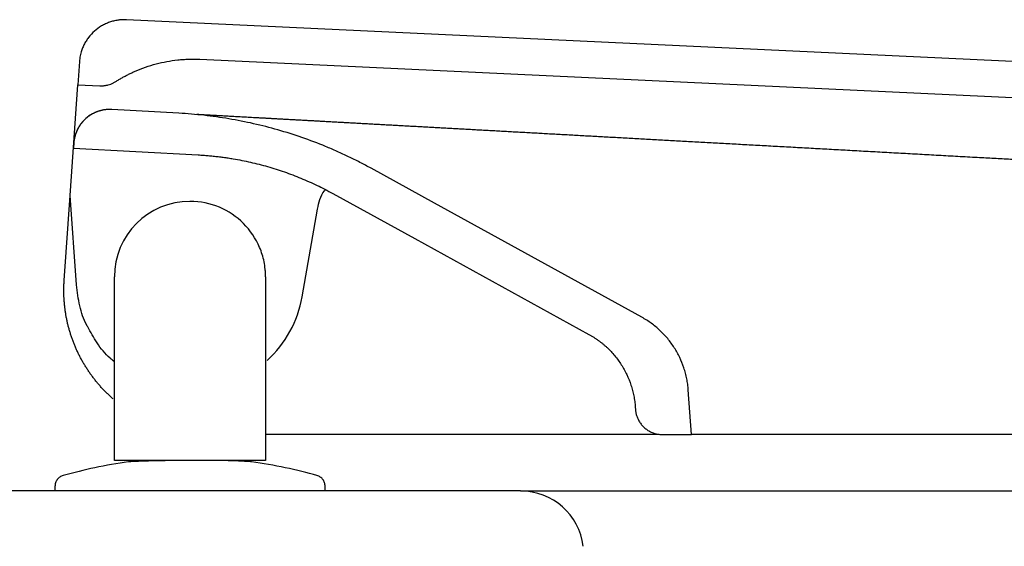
# Model space of a CAD drawing. Header units: millimetres. Extents: x 6453.725 to 6454.325, y 2091.985 to 2092.897.
# Tile 2 of 3: x 6453.898 to 6454.007, y 2092.427 to 2092.485. Entities that reach past the tile are written whole.
import ezdxf

# ---------------------------------------------------------------- set-up
doc = ezdxf.new("R2010")
doc.units = ezdxf.units.MM
doc.layers.add('SANINDUSA', color=3, linetype='Continuous')

msp = doc.modelspace()

# ---------------------------------------------------------------- linework, layer by layer
at = {"layer": 'SANINDUSA'}
for p, q in [((6454.318010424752, 2092.465989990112), (6453.909647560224, 2092.485247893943)), ((6453.917784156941, 2092.480859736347), (6454.312759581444, 2092.462233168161)), ((6453.904424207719, 2092.480602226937), (6453.904244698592, 2092.47803512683)), ((6453.903384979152, 2092.465740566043), (6453.904244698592, 2092.47803512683)), ((6453.904244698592, 2092.47803512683), (6453.906702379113, 2092.477919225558)), ((6453.908452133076, 2092.47838351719), (6453.908452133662, 2092.478383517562)), ((6453.908452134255, 2092.478383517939), (6453.908452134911, 2092.478383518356)), ((6453.91546595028, 2092.474865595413), (6453.908002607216, 2092.475277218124)), ((6453.903792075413, 2092.471562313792), (6453.903753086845, 2092.471004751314)), ((6453.903753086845, 2092.471004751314), (6453.917605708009, 2092.470240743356)), ((6453.94384649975, 2092.464879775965), (6453.936814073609, 2092.468748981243)), ((6453.902724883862, 2092.456300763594), (6453.90338414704, 2092.465728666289)), ((6453.90407857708, 2092.455797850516), (6453.90338414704, 2092.465728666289)), ((6453.932550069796, 2092.465958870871), (6453.941675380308, 2092.460938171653)), ((6453.966885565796, 2092.452204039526), (6453.94384649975, 2092.464879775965)), ((6453.929155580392, 2092.454483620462), (6453.930871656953, 2092.464215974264)), ((6453.941675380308, 2092.460938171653), (6453.961003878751, 2092.450303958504)), ((6453.9027252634, 2092.456300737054), (6453.902724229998, 2092.456285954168)), ((6453.908297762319, 2092.436313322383), (6453.908297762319, 2092.456680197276)), ((6453.925097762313, 2092.456680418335), (6453.925097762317, 2092.436313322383)), ((6453.972387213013, 2092.439184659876), (6453.972040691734, 2092.444140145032)), ((6453.966158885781, 2092.442240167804), (6453.966177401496, 2092.441975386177)), ((6453.968820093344, 2092.439184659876), (6453.925097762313, 2092.439184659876)), ((6453.969170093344, 2092.439184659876), (6453.972387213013, 2092.439184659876)), ((6454.258250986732, 2092.439184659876), (6453.972387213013, 2092.439184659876)), ((6453.908742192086, 2092.436313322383), (6453.908297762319, 2092.436313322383)), ((6453.908915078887, 2092.436313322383), (6453.908742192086, 2092.436313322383)), ((6453.909102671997, 2092.436313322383), (6453.908915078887, 2092.436313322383)), ((6453.90929776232, 2092.436313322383), (6453.909102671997, 2092.436313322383)), ((6453.924097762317, 2092.436313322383), (6453.90929776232, 2092.436313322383)), ((6453.924292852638, 2092.436313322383), (6453.924097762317, 2092.436313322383)), ((6453.924480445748, 2092.436313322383), (6453.924292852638, 2092.436313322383)), ((6453.925097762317, 2092.436313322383), (6453.924480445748, 2092.436313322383)), ((6453.953422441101, 2092.432917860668), (6453.879915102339, 2092.432917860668)), ((6453.901697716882, 2092.433428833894), (6453.901697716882, 2092.432913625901)), ((6453.931711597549, 2092.432917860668), (6453.931711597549, 2092.433433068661)), ((6453.953422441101, 2092.432917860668), (6454.285804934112, 2092.432917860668))]:
    msp.add_line(p, q, dxfattribs=at)
at = {"layer": 'SANINDUSA', "flags": 128}
msp.add_lwpolyline([(6453.903384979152, 2092.465740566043), (6453.903384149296, 2092.465734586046), (6453.903384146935, 2092.465728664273)], dxfattribs=at)
at = {"layer": 'SANINDUSA'}
for centre, radius, start, end in [((6453.916971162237, 2092.456588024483), 0.0123648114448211, 312.1031364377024, 350.2009609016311), ((6453.953422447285, 2092.425917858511), 0.007000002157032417, 7.000071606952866, 90.00005059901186)]:
    msp.add_arc(centre, radius, start, end, dxfattribs=at)
for points, knots in [([(6453.909647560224, 2092.485247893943), (6453.909583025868, 2092.485250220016), (6453.909454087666, 2092.485254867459), (6453.909260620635, 2092.485252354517), (6453.909067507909, 2092.485242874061), (6453.908874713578, 2092.485225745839), (6453.908586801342, 2092.485188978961), (6453.908206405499, 2092.485114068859), (6453.907742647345, 2092.484974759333), (6453.907294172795, 2092.484791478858), (6453.906723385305, 2092.484490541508), (6453.90606825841, 2092.484013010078), (6453.905517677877, 2092.483418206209), (6453.905152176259, 2092.482886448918), (6453.904917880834, 2092.48246259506), (6453.904725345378, 2092.482018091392), (6453.904593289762, 2092.481608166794), (6453.904507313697, 2092.481241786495), (6453.904452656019, 2092.480923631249), (6453.904433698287, 2092.480709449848), (6453.904424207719, 2092.480602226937)], [0, 0, 0, 0, 0.02503999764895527, 0.05002935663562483, 0.07500560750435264, 0.10000633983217, 0.125069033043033, 0.1875475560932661, 0.2500972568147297, 0.3125757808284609, 0.3751254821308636, 0.5000067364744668, 0.624887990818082, 0.6873665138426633, 0.7499162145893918, 0.8123947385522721, 0.8749444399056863, 0.9166429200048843, 0.9582700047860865, 1, 1, 1, 1]), ([(6453.908452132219, 2092.478383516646), (6453.908567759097, 2092.478455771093), (6453.908798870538, 2092.478600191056), (6453.909152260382, 2092.478805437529), (6453.909510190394, 2092.479002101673), (6453.909873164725, 2092.479189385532), (6453.91024105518, 2092.479367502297), (6453.910861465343, 2092.479648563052), (6453.911749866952, 2092.479997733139), (6453.912922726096, 2092.480357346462), (6453.91411976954, 2092.480626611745), (6453.915131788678, 2092.480773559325), (6453.915946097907, 2092.480844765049), (6453.916558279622, 2092.48087425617), (6453.917171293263, 2092.48088188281), (6453.917579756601, 2092.480867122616), (6453.917784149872, 2092.48085973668)], [0, 0, 0, 0, 0.04170912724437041, 0.08336691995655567, 0.1250005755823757, 0.1666373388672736, 0.208304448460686, 0.2500290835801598, 0.3749885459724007, 0.5000040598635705, 0.6249634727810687, 0.7499790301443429, 0.8125198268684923, 0.8749755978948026, 0.9374383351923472, 1, 1, 1, 1]), ([(6453.906702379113, 2092.477919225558), (6453.906753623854, 2092.47791755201), (6453.906855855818, 2092.477914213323), (6453.907009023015, 2092.477919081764), (6453.907161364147, 2092.477931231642), (6453.907312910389, 2092.477951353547), (6453.907463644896, 2092.477979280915), (6453.907662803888, 2092.478026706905), (6453.907906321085, 2092.478104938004), (6453.908188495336, 2092.47822657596), (6453.908364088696, 2092.478331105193), (6453.908452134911, 2092.478383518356)], [0, 0, 0, 0, 0.08364454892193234, 0.1668687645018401, 0.2498903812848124, 0.3329287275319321, 0.4162029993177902, 0.4999305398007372, 0.6668466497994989, 0.8329498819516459, 1, 1, 1, 1]), ([(6453.908002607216, 2092.475277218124), (6453.907937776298, 2092.475279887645), (6453.907808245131, 2092.475285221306), (6453.907613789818, 2092.475281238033), (6453.907419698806, 2092.475268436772), (6453.90716209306, 2092.475238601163), (6453.906843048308, 2092.475178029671), (6453.906469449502, 2092.475068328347), (6453.906107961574, 2092.47492301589), (6453.905647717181, 2092.474683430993), (6453.905119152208, 2092.47430177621), (6453.904674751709, 2092.473825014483), (6453.904379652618, 2092.473398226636), (6453.904190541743, 2092.473057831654), (6453.904034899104, 2092.472700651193), (6453.903915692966, 2092.472330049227), (6453.903830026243, 2092.471949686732), (6453.903804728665, 2092.471691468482), (6453.903792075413, 2092.471562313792)], [0, 0, 0, 0, 0.03128780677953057, 0.06251255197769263, 0.09374835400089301, 0.1250692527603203, 0.1875412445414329, 0.2501017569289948, 0.3125737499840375, 0.375134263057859, 0.5000182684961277, 0.6249022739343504, 0.6873742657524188, 0.7499347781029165, 0.8124067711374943, 0.8749672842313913, 0.9374615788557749, 0.9999999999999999, 0.9999999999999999, 0.9999999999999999, 0.9999999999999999]), ([(6453.908005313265, 2092.475277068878), (6453.907938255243, 2092.475279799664), (6453.907804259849, 2092.475285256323), (6453.90760320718, 2092.475280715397), (6453.907402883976, 2092.475266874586), (6453.907203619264, 2092.475242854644), (6453.907005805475, 2092.47520893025), (6453.906809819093, 2092.47516506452), (6453.906616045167, 2092.47511131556), (6453.906425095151, 2092.475047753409), (6453.906237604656, 2092.474974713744), (6453.906054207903, 2092.474892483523), (6453.905875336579, 2092.474801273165), (6453.905701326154, 2092.474701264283), (6453.905532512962, 2092.474592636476), (6453.905369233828, 2092.474475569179), (6453.905211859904, 2092.474350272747), (6453.905060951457, 2092.474217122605), (6453.904916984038, 2092.474076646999), (6453.904780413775, 2092.473929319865), (6453.90465150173, 2092.473775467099), (6453.904530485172, 2092.473615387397), (6453.904417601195, 2092.4734493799), (6453.904313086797, 2092.473277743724), (6453.904217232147, 2092.473100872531), (6453.904130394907, 2092.472919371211), (6453.904052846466, 2092.472733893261), (6453.903984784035, 2092.472545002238), (6453.903926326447, 2092.472353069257), (6453.9038775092, 2092.4721584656), (6453.903838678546, 2092.471961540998), (6453.903809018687, 2092.471762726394), (6453.903797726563, 2092.471629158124), (6453.903792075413, 2092.471562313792)], [0, 0, 0, 0, 0.03233022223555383, 0.06460227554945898, 0.09683561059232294, 0.1290496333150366, 0.1612640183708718, 0.1934990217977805, 0.2257757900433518, 0.258112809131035, 0.2904253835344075, 0.3226856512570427, 0.354913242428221, 0.3871276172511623, 0.4193483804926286, 0.4515955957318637, 0.4838900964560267, 0.5162313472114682, 0.5485225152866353, 0.5807669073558, 0.6129843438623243, 0.6451943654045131, 0.6774165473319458, 0.7096708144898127, 0.7419777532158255, 0.7743066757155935, 0.8065752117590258, 0.8388016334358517, 0.8710060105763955, 0.9032080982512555, 0.9354276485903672, 0.9676847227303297, 0.9999999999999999, 0.9999999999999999, 0.9999999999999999, 0.9999999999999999]), ([(6453.936814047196, 2092.468748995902), (6453.936608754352, 2092.468860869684), (6453.93619829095, 2092.469084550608), (6453.9355768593, 2092.469409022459), (6453.934951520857, 2092.469725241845), (6453.934321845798, 2092.470032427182), (6453.933687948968, 2092.470330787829), (6453.933049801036, 2092.470620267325), (6453.932407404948, 2092.470900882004), (6453.931115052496, 2092.471443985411), (6453.929148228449, 2092.472190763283), (6453.926477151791, 2092.473036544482), (6453.923765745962, 2092.473731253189), (6453.921479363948, 2092.474182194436), (6453.91963776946, 2092.474466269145), (6453.918251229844, 2092.474639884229), (6453.916860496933, 2092.47477741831), (6453.915930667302, 2092.474836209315), (6453.915465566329, 2092.474865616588)], [0, 0, 0, 0, 0.03132204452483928, 0.06262543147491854, 0.09391631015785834, 0.125200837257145, 0.1564851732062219, 0.1877754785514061, 0.2190779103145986, 0.250398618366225, 0.3755812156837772, 0.5007665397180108, 0.6255729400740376, 0.7503785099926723, 0.8128065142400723, 0.8751868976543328, 0.9375684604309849, 1, 1, 1, 1]), ([(6453.917445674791, 2092.474756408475), (6453.917507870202, 2092.474752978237), (6453.917632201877, 2092.474746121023), (6453.917765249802, 2092.474738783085), (6453.917831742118, 2092.474735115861)], [0, 0, 0, 0, 0.5002378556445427, 1, 1, 1, 1]), ([(6453.917831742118, 2092.474735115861), (6453.91789975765, 2092.474731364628), (6453.918035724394, 2092.47472386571), (6453.91818043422, 2092.474715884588), (6453.918252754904, 2092.474711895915)], [0, 0, 0, 0, 0.5002365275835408, 1, 1, 1, 1]), ([(6453.918252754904, 2092.474711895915), (6453.918326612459, 2092.47470782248), (6453.91847425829, 2092.474699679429), (6453.918630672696, 2092.47469105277), (6453.918708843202, 2092.474686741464)], [0, 0, 0, 0, 0.5002346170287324, 1, 1, 1, 1]), ([(6453.918708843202, 2092.474686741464), (6453.91878856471, 2092.474682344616), (6453.918947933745, 2092.474673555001), (6453.919116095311, 2092.474664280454), (6453.919200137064, 2092.474659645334)], [0, 0, 0, 0, 0.500232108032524, 1, 1, 1, 1]), ([(6453.919200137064, 2092.474659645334), (6453.919285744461, 2092.474654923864), (6453.919456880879, 2092.474645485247), (6453.919636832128, 2092.474635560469), (6453.919726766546, 2092.474630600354)], [0, 0, 0, 0, 0.5002289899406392, 1, 1, 1, 1]), ([(6453.919726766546, 2092.474630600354), (6453.919822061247, 2092.474625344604), (6453.920012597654, 2092.474614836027), (6453.920211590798, 2092.474603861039), (6453.920311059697, 2092.474598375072)], [0, 0, 0, 0, 0.5001390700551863, 1, 1, 1, 1]), ([(6453.920311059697, 2092.474598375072), (6453.920411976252, 2092.474592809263), (6453.920613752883, 2092.474581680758), (6453.920823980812, 2092.474570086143), (6453.920929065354, 2092.474564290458)], [0, 0, 0, 0, 0.5001399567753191, 0.9999999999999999, 0.9999999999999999, 0.9999999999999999, 0.9999999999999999]), ([(6453.920929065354, 2092.474564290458), (6453.92103560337, 2092.47455841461), (6453.921248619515, 2092.474546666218), (6453.92147008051, 2092.47453445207), (6453.921580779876, 2092.474528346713)], [0, 0, 0, 0, 0.5001405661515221, 0.9999999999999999, 0.9999999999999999, 0.9999999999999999, 0.9999999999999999]), ([(6453.921580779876, 2092.474528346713), (6453.921692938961, 2092.474522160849), (6453.921917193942, 2092.474509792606), (6453.922149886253, 2092.474496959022), (6453.922266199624, 2092.474490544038)], [0, 0, 0, 0, 0.5001408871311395, 1, 1, 1, 1]), ([(6453.922266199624, 2092.474490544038), (6453.922383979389, 2092.474484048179), (6453.922619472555, 2092.47447106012), (6453.922863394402, 2092.474457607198), (6453.922985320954, 2092.474450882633)], [0, 0, 0, 0, 0.5001409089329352, 1, 1, 1, 1]), ([(6453.922985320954, 2092.474450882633), (6453.923108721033, 2092.474444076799), (6453.9233554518, 2092.474430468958), (6453.923610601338, 2092.474416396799), (6453.923738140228, 2092.474409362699)], [0, 0, 0, 0, 0.5001406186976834, 1, 1, 1, 1]), ([(6453.923738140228, 2092.474409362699), (6453.923867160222, 2092.474402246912), (6453.924125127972, 2092.474388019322), (6453.92439150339, 2092.474373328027), (6453.924524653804, 2092.474365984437)], [0, 0, 0, 0, 0.5001400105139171, 0.9999999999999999, 0.9999999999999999, 0.9999999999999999, 0.9999999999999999]), ([(6453.924524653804, 2092.474365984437), (6453.92465929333, 2092.474358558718), (6453.924928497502, 2092.47434371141), (6453.925206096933, 2092.474328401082), (6453.925344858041, 2092.474320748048)], [0, 0, 0, 0, 0.5001390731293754, 1, 1, 1, 1]), ([(6453.925344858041, 2092.474320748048), (6453.925485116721, 2092.474313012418), (6453.925765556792, 2092.474297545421), (6453.926054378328, 2092.474281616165), (6453.926198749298, 2092.474273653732)], [0, 0, 0, 0, 0.5001377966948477, 0.9999999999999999, 0.9999999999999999, 0.9999999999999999, 0.9999999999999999]), ([(6453.926198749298, 2092.474273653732), (6453.926344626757, 2092.474265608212), (6453.92663630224, 2092.474249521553), (6453.926936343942, 2092.474232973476), (6453.927086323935, 2092.474224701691)], [0, 0, 0, 0, 0.5001361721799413, 1, 1, 1, 1]), ([(6453.927086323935, 2092.474224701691), (6453.927237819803, 2092.474216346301), (6453.92754073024, 2092.474199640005), (6453.927851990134, 2092.474182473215), (6453.928007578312, 2092.474173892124)], [0, 0, 0, 0, 0.5001341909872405, 1, 1, 1, 1]), ([(6453.928007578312, 2092.474173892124), (6453.928161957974, 2092.474165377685), (6453.928470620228, 2092.474148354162), (6453.928787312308, 2092.474130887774), (6453.928945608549, 2092.474122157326)], [0, 0, 0, 0, 0.500157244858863, 1, 1, 1, 1]), ([(6453.928945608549, 2092.474122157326), (6453.929105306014, 2092.474113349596), (6453.929424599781, 2092.474095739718), (6453.929751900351, 2092.474077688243), (6453.929915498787, 2092.474068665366)], [0, 0, 0, 0, 0.5001584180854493, 1, 1, 1, 1]), ([(6453.929915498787, 2092.474068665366), (6453.930080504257, 2092.474059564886), (6453.930410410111, 2092.474041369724), (6453.930748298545, 2092.474022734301), (6453.930917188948, 2092.474013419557)], [0, 0, 0, 0, 0.5001592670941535, 1, 1, 1, 1]), ([(6453.930917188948, 2092.474013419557), (6453.931087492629, 2092.474004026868), (6453.93142799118, 2092.47398524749), (6453.931776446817, 2092.473966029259), (6453.93195061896, 2092.473956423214)], [0, 0, 0, 0, 0.500159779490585, 1, 1, 1, 1]), ([(6453.93195061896, 2092.473956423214), (6453.932126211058, 2092.473946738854), (6453.93247728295, 2092.47392737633), (6453.932836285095, 2092.473907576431), (6453.933015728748, 2092.473897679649)], [0, 0, 0, 0, 0.500159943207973, 1, 1, 1, 1]), ([(6453.933015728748, 2092.473897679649), (6453.933196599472, 2092.47388770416), (6453.933558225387, 2092.473867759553), (6453.933927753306, 2092.473847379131), (6453.934112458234, 2092.473837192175)], [0, 0, 0, 0, 0.5001597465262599, 1, 1, 1, 1]), ([(6453.934112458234, 2092.473837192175), (6453.934298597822, 2092.473826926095), (6453.934670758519, 2092.473806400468), (6453.9350507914, 2092.473785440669), (6453.935240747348, 2092.473774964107)], [0, 0, 0, 0, 0.5001591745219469, 1, 1, 1, 1]), ([(6453.935240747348, 2092.473774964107), (6453.935432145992, 2092.473764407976), (6453.935814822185, 2092.473743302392), (6453.936205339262, 2092.473721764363), (6453.936400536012, 2092.473710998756)], [0, 0, 0, 0, 0.5001582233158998, 1, 1, 1, 1]), ([(6453.936400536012, 2092.473710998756), (6453.936597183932, 2092.473700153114), (6453.936990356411, 2092.473678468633), (6453.937391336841, 2092.473656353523), (6453.937591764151, 2092.473645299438)], [0, 0, 0, 0, 0.5001568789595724, 1, 1, 1, 1]), ([(6453.937591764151, 2092.473645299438), (6453.937793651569, 2092.473634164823), (6453.938197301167, 2092.473611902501), (6453.938608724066, 2092.473589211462), (6453.938814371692, 2092.473577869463)], [0, 0, 0, 0, 0.5001551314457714, 1, 1, 1, 1]), ([(6453.938814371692, 2092.473577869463), (6453.939021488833, 2092.473566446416), (6453.93943559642, 2092.473543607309), (6453.939857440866, 2092.473520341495), (6453.940068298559, 2092.473508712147)], [0, 0, 0, 0, 0.500152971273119, 1, 1, 1, 1]), ([(6453.940068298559, 2092.473508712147), (6453.940280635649, 2092.473497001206), (6453.940705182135, 2092.473473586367), (6453.941137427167, 2092.473449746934), (6453.941353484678, 2092.473437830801)], [0, 0, 0, 0, 0.5001503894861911, 1, 1, 1, 1]), ([(6453.941353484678, 2092.473437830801), (6453.941565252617, 2092.473426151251), (6453.941988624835, 2092.473402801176), (6453.942419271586, 2092.473379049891), (6453.942634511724, 2092.47336717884)], [0, 0, 0, 0, 0.5001932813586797, 1, 1, 1, 1]), ([(6453.942634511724, 2092.47336717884), (6453.942851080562, 2092.473355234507), (6453.943284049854, 2092.473331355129), (6453.943724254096, 2092.473307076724), (6453.943944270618, 2092.473294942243)], [0, 0, 0, 0, 0.5001944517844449, 1, 1, 1, 1]), ([(6453.943944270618, 2092.473294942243), (6453.94416562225, 2092.473282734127), (6453.944608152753, 2092.473258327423), (6453.945057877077, 2092.473233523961), (6453.945282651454, 2092.473221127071)], [0, 0, 0, 0, 0.5001951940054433, 1, 1, 1, 1]), ([(6453.945282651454, 2092.473221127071), (6453.945508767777, 2092.47320865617), (6453.945960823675, 2092.473183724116), (6453.946420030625, 2092.473158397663), (6453.946649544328, 2092.473145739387)], [0, 0, 0, 0, 0.5001954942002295, 1, 1, 1, 1]), ([(6453.946649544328, 2092.473145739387), (6453.946880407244, 2092.473133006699), (6453.947341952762, 2092.473107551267), (6453.947810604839, 2092.473081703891), (6453.948044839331, 2092.473068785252)], [0, 0, 0, 0, 0.500195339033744, 1, 1, 1, 1]), ([(6453.948044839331, 2092.473068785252), (6453.948280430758, 2092.473055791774), (6453.948751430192, 2092.473029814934), (6453.949229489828, 2092.473003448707), (6453.949468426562, 2092.472990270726)], [0, 0, 0, 0, 0.5001947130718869, 1, 1, 1, 1]), ([(6453.949468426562, 2092.472990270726), (6453.949708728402, 2092.472977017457), (6453.950189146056, 2092.472950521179), (6453.950676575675, 2092.472923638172), (6453.950920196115, 2092.472910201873)], [0, 0, 0, 0, 0.5001936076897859, 1, 1, 1, 1]), ([(6453.950920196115, 2092.472910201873), (6453.951165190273, 2092.47289668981), (6453.951654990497, 2092.472869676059), (6453.952151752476, 2092.472842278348), (6453.952400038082, 2092.472828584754)], [0, 0, 0, 0, 0.5001920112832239, 0.9999999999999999, 0.9999999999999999, 0.9999999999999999, 0.9999999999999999]), ([(6453.952400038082, 2092.472828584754), (6453.952649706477, 2092.472814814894), (6453.95314885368, 2092.472787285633), (6453.953654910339, 2092.472759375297), (6453.953907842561, 2092.472745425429)], [0, 0, 0, 0, 0.5001899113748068, 1, 1, 1, 1]), ([(6453.953907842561, 2092.472745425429), (6453.954162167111, 2092.472731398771), (6453.954670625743, 2092.47270335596), (6453.955185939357, 2092.472674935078), (6453.955443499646, 2092.472660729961)], [0, 0, 0, 0, 0.5001872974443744, 1, 1, 1, 1]), ([(6453.955443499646, 2092.472660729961), (6453.955702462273, 2092.472646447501), (6453.956220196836, 2092.472617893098), (6453.956744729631, 2092.472588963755), (6453.957006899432, 2092.472574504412)], [0, 0, 0, 0, 0.5001841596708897, 1, 1, 1, 1]), ([(6453.957006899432, 2092.472574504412), (6453.957271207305, 2092.472559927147), (6453.957799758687, 2092.472530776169), (6453.958335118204, 2092.472501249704), (6453.958602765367, 2092.472486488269)], [0, 0, 0, 0, 0.5000608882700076, 1, 1, 1, 1]), ([(6453.958602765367, 2092.472486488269), (6453.958871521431, 2092.472471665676), (6453.959408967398, 2092.472442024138), (6453.959953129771, 2092.472412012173), (6453.960225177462, 2092.472397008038)], [0, 0, 0, 0, 0.5000615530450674, 1, 1, 1, 1]), ([(6453.960225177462, 2092.472397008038), (6453.960498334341, 2092.472381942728), (6453.961044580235, 2092.472351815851), (6453.961597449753, 2092.472321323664), (6453.961873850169, 2092.472306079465)], [0, 0, 0, 0, 0.5000621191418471, 1, 1, 1, 1]), ([(6453.961873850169, 2092.472306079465), (6453.962151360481, 2092.472290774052), (6453.962706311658, 2092.472260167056), (6453.963267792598, 2092.472229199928), (6453.963548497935, 2092.472213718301)], [0, 0, 0, 0, 0.5000625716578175, 1, 1, 1, 1]), ([(6453.963548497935, 2092.472213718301), (6453.963830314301, 2092.472198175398), (6453.964393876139, 2092.472167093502), (6453.964963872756, 2092.472135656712), (6453.965248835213, 2092.472119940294)], [0, 0, 0, 0, 0.5000628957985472, 1, 1, 1, 1]), ([(6453.965248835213, 2092.472119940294), (6453.965534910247, 2092.472104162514), (6453.966106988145, 2092.472072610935), (6453.966685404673, 2092.472040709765), (6453.966974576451, 2092.472024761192)], [0, 0, 0, 0, 0.5000630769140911, 1, 1, 1, 1]), ([(6453.966974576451, 2092.472024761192), (6453.967264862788, 2092.472008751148), (6453.967845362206, 2092.471976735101), (6453.968432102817, 2092.471944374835), (6453.9687254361, 2092.471928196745)], [0, 0, 0, 0, 0.5000630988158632, 1, 1, 1, 1]), ([(6453.9687254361, 2092.471928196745), (6453.969019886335, 2092.471911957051), (6453.969608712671, 2092.471879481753), (6453.970203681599, 2092.471846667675), (6453.970501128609, 2092.471830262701)], [0, 0, 0, 0, 0.5000629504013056, 1, 1, 1, 1]), ([(6453.970501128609, 2092.471830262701), (6453.97079969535, 2092.471813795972), (6453.971396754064, 2092.471780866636), (6453.971999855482, 2092.47174760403), (6453.972301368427, 2092.47173097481)], [0, 0, 0, 0, 0.5000626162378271, 1, 1, 1, 1]), ([(6453.972301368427, 2092.47173097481), (6453.972604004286, 2092.471714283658), (6453.973209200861, 2092.471680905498), (6453.973820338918, 2092.471647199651), (6453.974125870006, 2092.471630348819)], [0, 0, 0, 0, 0.5000620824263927, 1, 1, 1, 1]), ([(6453.974125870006, 2092.471630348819), (6453.974432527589, 2092.471613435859), (6453.97504576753, 2092.471579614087), (6453.975664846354, 2092.471545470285), (6453.975974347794, 2092.471528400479)], [0, 0, 0, 0, 0.500061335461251, 1, 1, 1, 1]), ([(6453.975974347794, 2092.471528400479), (6453.976284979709, 2092.471511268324), (6453.976906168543, 2092.47147700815), (6453.977533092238, 2092.471442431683), (6453.977846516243, 2092.471425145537)], [0, 0, 0, 0, 0.5000603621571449, 1, 1, 1, 1]), ([(6453.977846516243, 2092.471425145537), (6453.978161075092, 2092.471407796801), (6453.978790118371, 2092.471373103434), (6453.979424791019, 2092.471338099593), (6453.979742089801, 2092.471320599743)], [0, 0, 0, 0, 0.5000591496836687, 1, 1, 1, 1]), ([(6453.979742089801, 2092.471320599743), (6453.98007021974, 2092.471302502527), (6453.980724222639, 2092.471266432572), (6453.981381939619, 2092.471230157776), (6453.981709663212, 2092.47121208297)], [0, 0, 0, 0, 0.5017255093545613, 1, 1, 1, 1]), ([(6453.981709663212, 2092.47121208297), (6453.98204021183, 2092.471193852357), (6453.982699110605, 2092.471157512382), (6453.983361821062, 2092.471120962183), (6453.983692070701, 2092.47110274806)], [0, 0, 0, 0, 0.5016682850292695, 0.9999999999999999, 0.9999999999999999, 0.9999999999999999, 0.9999999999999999]), ([(6453.983692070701, 2092.47110274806), (6453.98402509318, 2092.471084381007), (6453.984688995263, 2092.471047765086), (6453.985356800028, 2092.471010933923), (6453.985689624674, 2092.470992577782)], [0, 0, 0, 0, 0.5016138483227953, 1, 1, 1, 1]), ([(6453.985689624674, 2092.470992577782), (6453.986025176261, 2092.470974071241), (6453.986694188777, 2092.470937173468), (6453.98736718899, 2092.470900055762), (6453.987702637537, 2092.470881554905)], [0, 0, 0, 0, 0.5015624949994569, 1, 1, 1, 1]), ([(6453.917605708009, 2092.470240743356), (6453.917792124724, 2092.470229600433), (6453.918164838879, 2092.470207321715), (6453.918723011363, 2092.470162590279), (6453.919280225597, 2092.470109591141), (6453.919836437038, 2092.470047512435), (6453.920391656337, 2092.469976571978), (6453.920945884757, 2092.469896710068), (6453.921959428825, 2092.46973409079), (6453.923424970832, 2092.469444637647), (6453.925323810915, 2092.468957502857), (6453.927192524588, 2092.468365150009), (6453.928719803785, 2092.467784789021), (6453.929920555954, 2092.467270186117), (6453.930809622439, 2092.466858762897), (6453.931687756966, 2092.466424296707), (6453.93226253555, 2092.466114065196), (6453.932550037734, 2092.465958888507)], [0, 0, 0, 0, 0.03574036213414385, 0.07145785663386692, 0.1071616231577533, 0.1428608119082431, 0.1785645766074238, 0.2142820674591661, 0.2500224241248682, 0.375018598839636, 0.5000148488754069, 0.625010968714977, 0.7500072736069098, 0.8125298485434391, 0.8750034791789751, 0.9374771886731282, 1, 1, 1, 1]), ([(6453.987702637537, 2092.470881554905), (6453.988040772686, 2092.470862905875), (6453.988715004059, 2092.470825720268), (6453.989393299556, 2092.470788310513), (6453.989731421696, 2092.470769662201)], [0, 0, 0, 0, 0.5015120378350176, 1, 1, 1, 1]), ([(6453.989731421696, 2092.470769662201), (6453.990072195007, 2092.47075086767), (6453.990751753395, 2092.470713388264), (6453.991435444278, 2092.47067568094), (6453.991776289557, 2092.470656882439)], [0, 0, 0, 0, 0.5014628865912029, 1, 1, 1, 1]), ([(6453.991776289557, 2092.470656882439), (6453.992119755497, 2092.470637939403), (6453.992804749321, 2092.470600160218), (6453.993493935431, 2092.470562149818), (6453.993837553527, 2092.470543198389)], [0, 0, 0, 0, 0.5014146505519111, 1, 1, 1, 1]), ([(6453.993837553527, 2092.470543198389), (6453.994183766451, 2092.470524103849), (6453.994874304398, 2092.470486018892), (6453.995569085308, 2092.470447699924), (6453.995915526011, 2092.470428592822)], [0, 0, 0, 0, 0.5013669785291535, 1, 1, 1, 1]), ([(6453.995915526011, 2092.470428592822), (6453.996264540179, 2092.470409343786), (6453.996960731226, 2092.470370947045), (6453.997661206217, 2092.470332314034), (6453.998010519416, 2092.470313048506)], [0, 0, 0, 0, 0.5013195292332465, 1, 1, 1, 1]), ([(6453.998010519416, 2092.470313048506), (6453.998362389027, 2092.470293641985), (6453.999064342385, 2092.470254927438), (6453.999770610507, 2092.470215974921), (6454.000122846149, 2092.470196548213)], [0, 0, 0, 0, 0.5012720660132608, 1, 1, 1, 1]), ([(6454.000122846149, 2092.470196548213), (6454.000477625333, 2092.470176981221), (6454.001185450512, 2092.470137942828), (6454.001897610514, 2092.470098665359), (6454.002252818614, 2092.470079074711)], [0, 0, 0, 0, 0.5012243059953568, 1, 1, 1, 1]), ([(6454.002252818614, 2092.470079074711), (6454.002610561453, 2092.470059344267), (6454.003324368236, 2092.470019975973), (6454.004042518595, 2092.469980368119), (6454.004400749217, 2092.469960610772)], [0, 0, 0, 0, 0.5011760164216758, 1, 1, 1, 1]), ([(6454.004400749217, 2092.469960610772), (6454.004704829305, 2092.469943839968), (6454.005311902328, 2092.469910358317), (6454.005922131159, 2092.469876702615), (6454.006226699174, 2092.4698599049)], [0, 0, 0, 0, 0.5008954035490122, 1, 1, 1, 1]), ([(6454.006226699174, 2092.4698599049), (6454.006532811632, 2092.469843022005), (6454.007143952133, 2092.469809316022), (6454.007758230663, 2092.469775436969), (6454.008064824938, 2092.4697585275)], [0, 0, 0, 0, 0.500887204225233, 1, 1, 1, 1]), ([(6453.930871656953, 2092.464215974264), (6453.931022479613, 2092.464952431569), (6453.931190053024, 2092.465770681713), (6453.931730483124, 2092.46636675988), (6453.931784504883, 2092.466426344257)], [0, 0, 0, 0, 0.9000393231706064, 1, 1, 1, 1]), ([(6453.925097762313, 2092.456680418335), (6453.925097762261, 2092.456686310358), (6453.925097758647, 2092.456689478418), (6453.925097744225, 2092.456698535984), (6453.925097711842, 2092.456712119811), (6453.925097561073, 2092.4567437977), (6453.925096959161, 2092.456807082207), (6453.925094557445, 2092.456933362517), (6453.925084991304, 2092.45718473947), (6453.925047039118, 2092.457682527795), (6453.924897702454, 2092.458656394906), (6453.924320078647, 2092.460502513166), (6453.922167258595, 2092.463670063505), (6453.919017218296, 2092.465080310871), (6453.912058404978, 2092.465080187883), (6453.908297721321, 2092.461319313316), (6453.908297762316, 2092.456680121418)], [0, 0, 0, 0, 0.00048828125, 0.00048828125, 0.0009765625, 0.001953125, 0.003906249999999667, 0.007812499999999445, 0.01562499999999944, 0.03124999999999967, 0.0625, 0.1250000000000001, 0.2500000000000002, 0.5000000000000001, 0.5000000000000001, 1, 1, 1, 1]), ([(6453.902688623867, 2092.455479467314), (6453.902691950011, 2092.455613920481), (6453.902698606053, 2092.455882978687), (6453.90271543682, 2092.456151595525), (6453.902723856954, 2092.456285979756)], [0, 0, 0, 0, 0.4997177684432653, 0.9999999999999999, 0.9999999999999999, 0.9999999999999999, 0.9999999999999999]), ([(6453.902701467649, 2092.45589010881), (6453.902704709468, 2092.455958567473), (6453.902711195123, 2092.456095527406), (6453.902720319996, 2092.456232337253), (6453.902724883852, 2092.456300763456)], [0, 0, 0, 0, 0.4998444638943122, 1, 1, 1, 1]), ([(6453.908297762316, 2092.447274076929), (6453.908140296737, 2092.44739964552), (6453.907397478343, 2092.44799199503), (6453.906340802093, 2092.449278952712), (6453.905654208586, 2092.450614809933), (6453.904879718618, 2092.451920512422), (6453.904387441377, 2092.4534888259), (6453.904182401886, 2092.455021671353), (6453.90407857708, 2092.455797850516)], [0, 0, 0, 0, 0.06191849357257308, 0.29209047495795, 0.5036811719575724, 0.523767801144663, 0.7588527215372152, 1, 1, 1, 1]), ([(6453.902694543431, 2092.454659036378), (6453.902690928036, 2092.454795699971), (6453.902683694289, 2092.455069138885), (6453.902686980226, 2092.455342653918), (6453.902688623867, 2092.455479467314)], [0, 0, 0, 0, 0.4997956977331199, 1, 1, 1, 1]), ([(6453.902742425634, 2092.453841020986), (6453.902731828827, 2092.453977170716), (6453.90271062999, 2092.454249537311), (6453.902699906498, 2092.454522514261), (6453.902694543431, 2092.454659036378)], [0, 0, 0, 0, 0.4998767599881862, 1, 1, 1, 1]), ([(6453.902832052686, 2092.453027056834), (6453.902814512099, 2092.453162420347), (6453.902779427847, 2092.453433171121), (6453.902754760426, 2092.453705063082), (6453.902742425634, 2092.453841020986)], [0, 0, 0, 0, 0.4999561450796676, 1, 1, 1, 1]), ([(6453.90296320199, 2092.452218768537), (6453.902938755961, 2092.45235307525), (6453.902889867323, 2092.452621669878), (6453.902851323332, 2092.452891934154), (6453.902832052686, 2092.453027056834)], [0, 0, 0, 0, 0.5000349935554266, 1, 1, 1, 1]), ([(6453.903135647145, 2092.451417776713), (6453.903104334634, 2092.451550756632), (6453.903041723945, 2092.4518166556), (6453.902989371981, 2092.45208475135), (6453.90296320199, 2092.452218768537)], [0, 0, 0, 0, 0.500114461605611, 1, 1, 1, 1]), ([(6453.903349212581, 2092.450625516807), (6453.903311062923, 2092.450756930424), (6453.90323479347, 2092.451019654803), (6453.903168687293, 2092.45128510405), (6453.903135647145, 2092.451417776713)], [0, 0, 0, 0, 0.5001957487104, 1, 1, 1, 1]), ([(6453.972040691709, 2092.444140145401), (6453.972032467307, 2092.444244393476), (6453.972016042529, 2092.444452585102), (6453.971979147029, 2092.444763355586), (6453.971933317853, 2092.445072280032), (6453.971877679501, 2092.445379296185), (6453.971812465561, 2092.445684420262), (6453.971737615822, 2092.445987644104), (6453.971653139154, 2092.446288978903), (6453.971466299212, 2092.446883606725), (6453.97111789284, 2092.447752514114), (6453.970511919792, 2092.448842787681), (6453.969776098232, 2092.449851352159), (6453.969060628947, 2092.450609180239), (6453.968436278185, 2092.451159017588), (6453.967942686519, 2092.451540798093), (6453.967427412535, 2092.451893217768), (6453.967066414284, 2092.452100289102), (6453.966885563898, 2092.452204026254)], [0, 0, 0, 0, 0.03144353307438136, 0.06279521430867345, 0.09408562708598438, 0.12534553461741, 0.1566057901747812, 0.1878972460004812, 0.2192506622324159, 0.2506966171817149, 0.3753160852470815, 0.4999343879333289, 0.624857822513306, 0.7497798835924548, 0.8124598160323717, 0.8748931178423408, 0.9373248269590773, 1, 1, 1, 1]), ([(6453.903603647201, 2092.449843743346), (6453.903558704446, 2092.449973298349), (6453.903468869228, 2092.450232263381), (6453.903389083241, 2092.450494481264), (6453.903349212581, 2092.450625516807)], [0, 0, 0, 0, 0.5002799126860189, 1, 1, 1, 1]), ([(6453.96100370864, 2092.450304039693), (6453.961094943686, 2092.450252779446), (6453.961277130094, 2092.450150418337), (6453.961543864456, 2092.449986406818), (6453.961805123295, 2092.449815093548), (6453.962060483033, 2092.449635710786), (6453.962310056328, 2092.449448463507), (6453.962553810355, 2092.449253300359), (6453.962791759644, 2092.449050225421), (6453.963252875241, 2092.448631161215), (6453.963895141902, 2092.447950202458), (6453.964630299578, 2092.446942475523), (6453.965236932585, 2092.445851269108), (6453.965624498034, 2092.444883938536), (6453.965861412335, 2092.444086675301), (6453.966000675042, 2092.443478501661), (6453.966104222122, 2092.442862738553), (6453.966140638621, 2092.442447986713), (6453.966158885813, 2092.442240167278)], [0, 0, 0, 0, 0.03146635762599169, 0.06283487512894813, 0.09413610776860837, 0.1254008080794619, 0.1566598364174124, 0.1879440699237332, 0.219284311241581, 0.2507111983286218, 0.3753004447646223, 0.4999359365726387, 0.6248779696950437, 0.7497733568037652, 0.8124187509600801, 0.8748415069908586, 0.9372869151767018, 1, 1, 1, 1]), ([(6453.903897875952, 2092.44907613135), (6453.903846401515, 2092.449203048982), (6453.903743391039, 2092.44945703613), (6453.903650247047, 2092.449714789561), (6453.903603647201, 2092.449843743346)], [0, 0, 0, 0, 0.4997009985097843, 1, 1, 1, 1]), ([(6453.904230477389, 2092.448326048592), (6453.90417266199, 2092.448449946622), (6453.904056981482, 2092.4486978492), (6453.903950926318, 2092.448950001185), (6453.903897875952, 2092.44907613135)], [0, 0, 0, 0, 0.4997851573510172, 1, 1, 1, 1]), ([(6453.904600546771, 2092.447595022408), (6453.904536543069, 2092.447715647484), (6453.904408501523, 2092.447956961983), (6453.904289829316, 2092.448202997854), (6453.904230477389, 2092.448326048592)], [0, 0, 0, 0, 0.4998666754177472, 1, 1, 1, 1]), ([(6453.905007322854, 2092.446884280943), (6453.90493725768, 2092.447001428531), (6453.904797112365, 2092.447235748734), (6453.9046660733, 2092.44747525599), (6453.904600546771, 2092.447595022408)], [0, 0, 0, 0, 0.4999465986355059, 1, 1, 1, 1]), ([(6453.905449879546, 2092.446195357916), (6453.905373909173, 2092.446308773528), (6453.905221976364, 2092.446535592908), (6453.905078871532, 2092.446768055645), (6453.905007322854, 2092.446884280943)], [0, 0, 0, 0, 0.500026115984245, 1, 1, 1, 1]), ([(6453.905927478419, 2092.445529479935), (6453.905845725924, 2092.445638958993), (6453.905682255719, 2092.445857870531), (6453.905527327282, 2092.446082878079), (6453.905449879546, 2092.446195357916)], [0, 0, 0, 0, 0.5001063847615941, 0.9999999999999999, 0.9999999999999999, 0.9999999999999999, 0.9999999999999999]), ([(6453.906439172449, 2092.444888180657), (6453.90635179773, 2092.444993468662), (6453.906177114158, 2092.445203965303), (6453.906010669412, 2092.445421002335), (6453.905927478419, 2092.445529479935)], [0, 0, 0, 0, 0.5001885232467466, 1, 1, 1, 1]), ([(6453.90698424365, 2092.444272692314), (6453.90689136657, 2092.444373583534), (6453.906705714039, 2092.444575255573), (6453.906527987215, 2092.44478391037), (6453.906439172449, 2092.444888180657)], [0, 0, 0, 0, 0.5002737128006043, 1, 1, 1, 1]), ([(6453.907560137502, 2092.443686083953), (6453.907462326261, 2092.443781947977), (6453.907266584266, 2092.443973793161), (6453.907078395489, 2092.444173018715), (6453.90698424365, 2092.444272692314)], [0, 0, 0, 0, 0.499694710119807, 0.9999999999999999, 0.9999999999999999, 0.9999999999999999, 0.9999999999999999]), ([(6453.908164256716, 2092.443130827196), (6453.908061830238, 2092.443221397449), (6453.90785688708, 2092.443402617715), (6453.907659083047, 2092.443591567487), (6453.907560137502, 2092.443686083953)], [0, 0, 0, 0, 0.4997799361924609, 1, 1, 1, 1]), ([(6453.966177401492, 2092.441975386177), (6453.966181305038, 2092.441928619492), (6453.966189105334, 2092.441835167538), (6453.96620911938, 2092.44169590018), (6453.966235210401, 2092.441557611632), (6453.966278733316, 2092.441375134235), (6453.966349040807, 2092.441150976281), (6453.966477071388, 2092.440846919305), (6453.966663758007, 2092.440516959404), (6453.96692366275, 2092.440181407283), (6453.967225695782, 2092.439886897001), (6453.967563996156, 2092.439639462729), (6453.967933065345, 2092.439440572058), (6453.968284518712, 2092.439310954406), (6453.968604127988, 2092.439233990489), (6453.968885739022, 2092.439192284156), (6453.96907512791, 2092.439187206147), (6453.969170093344, 2092.439184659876)], [0, 0, 0, 0, 0.0312773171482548, 0.06250018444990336, 0.09373752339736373, 0.1250581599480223, 0.1875122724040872, 0.2500822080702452, 0.3446972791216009, 0.4393204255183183, 0.532071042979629, 0.6249963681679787, 0.7178027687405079, 0.8106722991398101, 0.8738015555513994, 0.936720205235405, 1, 1, 1, 1]), ([(6453.909870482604, 2092.436140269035), (6453.908616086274, 2092.435949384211), (6453.906181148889, 2092.435578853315), (6453.903802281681, 2092.43494131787), (6453.902605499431, 2092.434627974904)], [0, 0, 0, 0, 0.5151657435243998, 1, 1, 1, 1]), ([(6453.916226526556, 2092.436313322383), (6453.916156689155, 2092.43631267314), (6453.915384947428, 2092.436305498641), (6453.914143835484, 2092.436282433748), (6453.912633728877, 2092.436252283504), (6453.911432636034, 2092.436221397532), (6453.910362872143, 2092.436183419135), (6453.910042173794, 2092.436155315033), (6453.909870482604, 2092.436140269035)], [0, 0, 0, 0, 0.02329251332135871, 0.2573950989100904, 0.4057907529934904, 0.5781240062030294, 0.7741416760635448, 1, 1, 1, 1]), ([(6453.923538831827, 2092.436144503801), (6453.923365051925, 2092.436161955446), (6453.923043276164, 2092.436194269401), (6453.922161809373, 2092.436236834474), (6453.92121653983, 2092.43626989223), (6453.920278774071, 2092.436296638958), (6453.919619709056, 2092.436307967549), (6453.91930818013, 2092.436313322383)], [0, 0, 0, 0, 0.2653364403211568, 0.4913044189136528, 0.6851962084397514, 0.8511975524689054, 0.9999999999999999, 0.9999999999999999, 0.9999999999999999, 0.9999999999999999]), ([(6453.93080431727, 2092.434632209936), (6453.929752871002, 2092.434911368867), (6453.927301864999, 2092.435569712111), (6453.924793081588, 2092.435952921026), (6453.923538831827, 2092.436144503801)], [0, 0, 0, 0, 0.5000565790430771, 1, 1, 1, 1]), ([(6453.902605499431, 2092.434627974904), (6453.902479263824, 2092.434578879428), (6453.902226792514, 2092.434480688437), (6453.901934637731, 2092.434190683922), (6453.901735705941, 2092.433830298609), (6453.901710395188, 2092.433560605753), (6453.901697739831, 2092.433425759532)], [0, 0, 0, 0, 0.2499994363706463, 0.4999990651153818, 0.7499999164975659, 1, 1, 1, 1]), ([(6453.931712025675, 2092.433429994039), (6453.931699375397, 2092.433564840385), (6453.9316740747, 2092.433834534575), (6453.931475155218, 2092.434194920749), (6453.931183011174, 2092.43448492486), (6453.930930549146, 2092.434583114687), (6453.93080431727, 2092.434632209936)], [0, 0, 0, 0, 0.2499961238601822, 0.4999950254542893, 0.7499958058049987, 1, 1, 1, 1]), ([(6453.931697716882, 2092.432913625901), (6453.931697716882, 2092.432913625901), (6453.930117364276, 2092.432913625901), (6453.924491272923, 2092.432913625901), (6453.920675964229, 2092.432913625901), (6453.912719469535, 2092.432913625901), (6453.908904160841, 2092.432913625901), (6453.903278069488, 2092.432913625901), (6453.901697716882, 2092.432913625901), (6453.901697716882, 2092.432913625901)], [0, 0, 0, 0, 0.25, 0.25, 0.5, 0.5, 0.75, 0.75, 1, 1, 1, 1]), ([(6453.931711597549, 2092.432917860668), (6453.931711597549, 2092.432917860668), (6453.930131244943, 2092.432917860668), (6453.92450515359, 2092.432917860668), (6453.920689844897, 2092.432917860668), (6453.912733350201, 2092.432917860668), (6453.908918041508, 2092.432917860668), (6453.903291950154, 2092.432917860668), (6453.901711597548, 2092.432917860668), (6453.901711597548, 2092.432917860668)], [0, 0, 0, 0, 0.25, 0.25, 0.5, 0.5, 0.75, 0.75, 1, 1, 1, 1])]:
    msp.add_open_spline(points, degree=3, knots=knots, dxfattribs=at)

doc.saveas('drawing.dxf')
